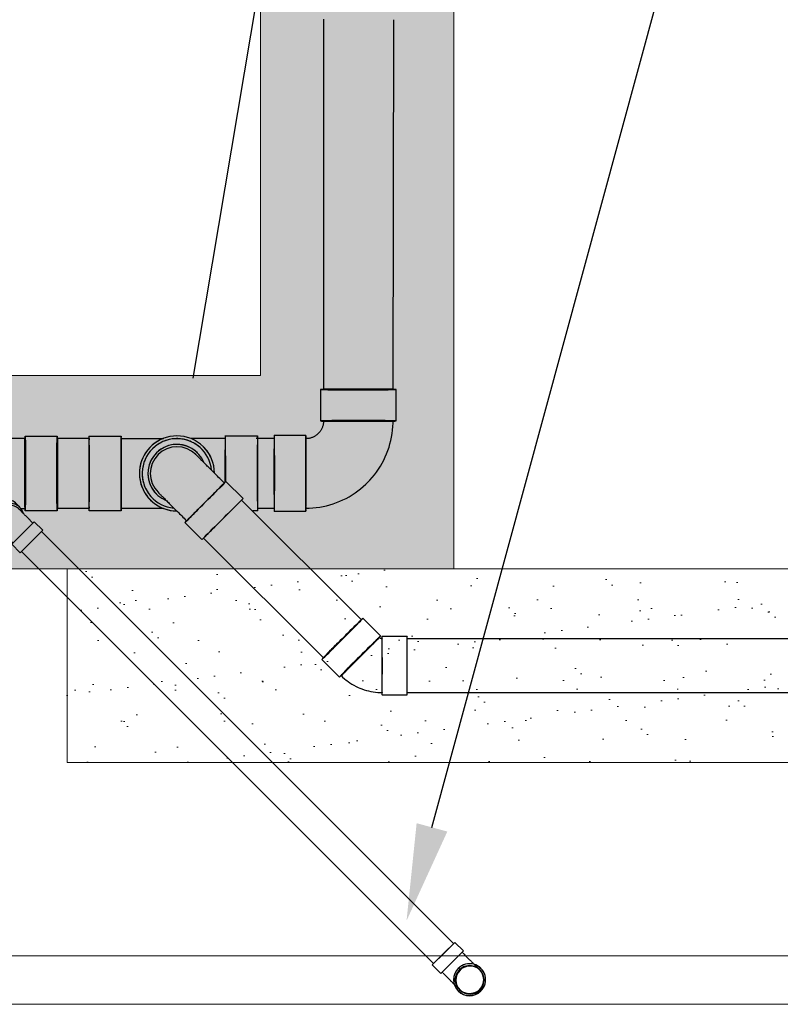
# Model space of a CAD drawing. Header units: inches. Extents: x -20472 to 23246, y -642 to 972.
# Tile 100 of 105: x 894 to 988, y 132 to 254. Entities that reach past the tile are written whole.
import ezdxf
from ezdxf import colors
from ezdxf.entities.mleader import LeaderData, LeaderLine
from ezdxf.math import Vec2, Vec3

# ---------------------------------------------------------------- set-up
doc = ezdxf.new("R2010")
doc.units = ezdxf.units.IN
doc.header["$MEASUREMENT"] = 0
doc.linetypes.add('Dash 1_16_', pattern=[0.125, 0.0625, -0.0625])
for name, color, linetype in [('P-PIPE', 3, 'Continuous'), ('S-ANNO-DIMS', 1, 'Continuous'), ('S-ANNO-TEXT', 2, 'Continuous')]:
    doc.layers.add(name, color=color, linetype=linetype)
for name, color, linetype, lineweight in [('S-FDTN_DRN', 3, 'Continuous', 50), ('S-TRCH-PATT', 8, 'Continuous', 18), ('S-WALL-PATT', 8, 'Continuous', 18)]:
    doc.layers.add(name, color=color, linetype=linetype, lineweight=lineweight)
doc.styles.add('Annotative', font='romans.shx', dxfattribs={"width": 0.8, "height": 0.125})
doc.dimstyles.new('Annotative', dxfattribs={"dimscale": 0, "dimtxt": 0.125, "dimasz": 0.125, "dimexe": 0.179688, "dimexo": 0.0625, "dimgap": 0.09, "dimtad": 1, "dimdec": 3, "dimzin": 3, "dimdsep": 46, "dimlunit": 4, "dimtxsty": 'Annotative', "dimcen": 0.09, "dimclrt": 2, "dimazin": 2, "dimtfac": 1, "dimtdec": 3, "dimtmove": 1, "dimatfit": 3, "dimfxl": 1, "dimtfill": 1, "dimfrac": 2, "dimtolj": 1, "dimtzin": 0, "dimarcsym": 0})

# ---------------------------------------------------------------- blocks, each defined once
blk = doc.blocks.new('*D55')
at = {"layer": 'Defpoints', "color": 0, "transparency": 16777216}
for p in [(950, 132), (758, 115.85), (950, 74.21)]:
    blk.add_point(p, dxfattribs=at)
at = {"layer": 'S-ANNO-DIMS', "color": 0, "lineweight": -2, "transparency": 16777216}
for p, q in [((950, 126), (950, 56.96)), ((758, 109.85), (758, 56.96)), ((770, 74.21), (938, 74.21))]:
    blk.add_line(p, q, dxfattribs=at)
at = {"layer": 'S-ANNO-DIMS', "color": 0, "transparency": 16777216}
for points in [[(770, 76.21), (770, 72.21), (758, 74.21)], [(938, 76.21), (938, 72.21), (950, 74.21)]]:
    blk.add_solid(points, dxfattribs=at)
at = {"layer": 'S-ANNO-DIMS', "color": 2, "lineweight": -3, "transparency": 16777216, "insert": (854, 89.99), "char_height": 12, "attachment_point": 5, "style": 'Annotative', "bg_fill": 3, "box_fill_scale": 1.25, "bg_fill_color": 256, "bg_fill_true_color": 13158600, "bg_fill_transparency": 0}
blk.add_mtext('\\A1;16\'-0"', dxfattribs=at)
blk = doc.blocks.new('Bend - PVC - Sch 40 - DWV_USACE - Standard-V11-00_SP_Foundation Drainage Plan-TO FDN_DOC-flat-3')
at = {"layer": 'P-PIPE'}
for p, q in [((999.17, -259.43), (999.17, -260.93)), ((1001.15, -259.43), (999.17, -259.43)), ((999.17, -259.43), (1001.15, -259.43)), ((1001.15, -259.43), (1003.13, -259.43)), ((1003.13, -259.43), (1001.15, -259.43)), ((1003.13, -260.93), (1003.13, -259.43)), ((1001.15, -260.93), (999.17, -260.93)), ((999.17, -260.93), (1001.15, -260.93)), ((1001.15, -260.93), (1003.13, -260.93)), ((1003.13, -260.93), (1001.15, -260.93)), ((1001.15, -260.93), (1001.15, -260.93)), ((1001.15, -260.93), (1001.15, -260.93)), ((1002.9, -260.93), (1002.9, -261.06)), ((1001.16, -262.02), (1001.15, -262.02)), ((1001.15, -265.98), (1001.16, -265.98))]:
    blk.add_line(p, q, dxfattribs=at)
at = {"layer": 'P-PIPE', "flags": 128}
for points in [[(999.4, -261.08), (999.4, -260.97), (999.4, -260.93)], [(999.4, -264), (999.4, -263.99), (999.4, -263.99), (999.4, -263.98), (999.4, -263.96), (999.4, -263.94), (999.4, -263.91), (999.4, -263.88), (999.4, -263.84), (999.4, -263.8), (999.4, -263.76), (999.4, -263.71), (999.4, -263.65), (999.4, -263.59), (999.4, -263.53), (999.4, -263.46), (999.4, -263.39), (999.4, -263.32), (999.4, -263.24), (999.4, -263.15), (999.4, -263.07), (999.4, -262.98), (999.4, -262.89), (999.4, -262.79), (999.4, -262.69), (999.4, -262.59), (999.4, -262.48), (999.4, -262.38), (999.4, -262.27), (999.4, -262.16), (999.4, -262.04), (999.4, -261.93), (999.4, -261.81), (999.4, -261.69), (999.4, -261.58), (999.4, -261.45), (999.4, -261.33), (999.4, -261.21), (999.4, -261.09)], [(1002.9, -261.08), (1002.9, -261.18), (1002.9, -261.3), (1002.9, -261.42), (1002.9, -261.54), (1002.9, -261.66), (1002.9, -261.78), (1002.9, -261.9), (1002.9, -262.01), (1002.9, -262.13), (1002.9, -262.24), (1002.9, -262.35), (1002.9, -262.46), (1002.9, -262.56), (1002.9, -262.66), (1002.9, -262.76), (1002.9, -262.86), (1002.9, -262.95), (1002.9, -263.04), (1002.9, -263.13), (1002.9, -263.22), (1002.9, -263.3), (1002.9, -263.37), (1002.9, -263.44), (1002.9, -263.51), (1002.9, -263.58), (1002.9, -263.64), (1002.9, -263.69), (1002.9, -263.74), (1002.9, -263.79), (1002.9, -263.83), (1002.9, -263.87), (1002.9, -263.9), (1002.9, -263.93), (1002.9, -263.95), (1002.9, -263.97), (1002.9, -263.98), (1002.9, -263.99), (1002.9, -264), (1002.9, -264)], [(999.4, -264), (999.4, -263.93), (999.41, -263.86), (999.42, -263.79), (999.43, -263.72), (999.44, -263.65), (999.45, -263.58), (999.47, -263.51), (999.49, -263.45), (999.52, -263.38), (999.54, -263.32), (999.57, -263.25), (999.6, -263.19), (999.63, -263.13), (999.67, -263.07), (999.71, -263.01), (999.75, -262.95), (999.79, -262.9), (999.84, -262.84), (999.88, -262.79), (999.93, -262.74), (999.99, -262.69), (1000.04, -262.65), (1000.09, -262.61), (1000.15, -262.56), (1000.21, -262.52), (1000.27, -262.49), (1000.33, -262.45), (1000.39, -262.42), (1000.45, -262.39), (1000.52, -262.37), (1000.58, -262.34), (1000.65, -262.32), (1000.72, -262.3), (1000.79, -262.29), (1000.86, -262.27), (1000.92, -262.26), (1000.99, -262.25), (1001.06, -262.25), (1001.13, -262.25), (1001.15, -262.25)], [(1001.15, -262.25), (1001.22, -262.25), (1001.29, -262.25), (1001.36, -262.26), (1001.43, -262.27), (1001.5, -262.28), (1001.57, -262.3), (1001.64, -262.32), (1001.7, -262.34), (1001.77, -262.36), (1001.83, -262.39), (1001.9, -262.41), (1001.96, -262.45), (1002.02, -262.48), (1002.08, -262.51), (1002.14, -262.55), (1002.2, -262.59), (1002.25, -262.64), (1002.31, -262.68), (1002.36, -262.73), (1002.41, -262.78), (1002.46, -262.83), (1002.5, -262.88), (1002.55, -262.94), (1002.59, -262.99), (1002.63, -263.05), (1002.66, -263.11), (1002.7, -263.17), (1002.73, -263.23), (1002.76, -263.3), (1002.78, -263.36), (1002.81, -263.43), (1002.83, -263.5), (1002.85, -263.56), (1002.86, -263.63), (1002.88, -263.7), (1002.89, -263.77), (1002.9, -263.84), (1002.9, -263.91), (1002.9, -263.98), (1002.9, -264)], [(1001.15, -265.75), (1001.08, -265.75), (1001.01, -265.74), (1000.94, -265.73), (1000.87, -265.72), (1000.81, -265.71), (1000.74, -265.7), (1000.67, -265.68), (1000.6, -265.66), (1000.54, -265.64), (1000.47, -265.61), (1000.41, -265.58), (1000.34, -265.55), (1000.28, -265.52), (1000.22, -265.48), (1000.16, -265.44), (1000.11, -265.4), (1000.05, -265.36), (1000, -265.31), (999.95, -265.27), (999.9, -265.22), (999.85, -265.17), (999.8, -265.11), (999.76, -265.06), (999.72, -265), (999.68, -264.94), (999.64, -264.88), (999.61, -264.82), (999.58, -264.76), (999.55, -264.7), (999.52, -264.63), (999.5, -264.57), (999.48, -264.5), (999.46, -264.43), (999.44, -264.36), (999.43, -264.29), (999.42, -264.23), (999.41, -264.16), (999.41, -264.09), (999.4, -264.02), (999.4, -264)], [(1002.9, -264), (1002.9, -264.07), (1002.9, -264.14), (1002.89, -264.21), (1002.88, -264.28), (1002.87, -264.35), (1002.85, -264.41), (1002.83, -264.48), (1002.81, -264.55), (1002.79, -264.61), (1002.76, -264.68), (1002.74, -264.74), (1002.71, -264.81), (1002.67, -264.87), (1002.64, -264.93), (1002.6, -264.99), (1002.56, -265.04), (1002.51, -265.1), (1002.47, -265.15), (1002.42, -265.2), (1002.37, -265.25), (1002.32, -265.3), (1002.27, -265.35), (1002.21, -265.39), (1002.16, -265.43), (1002.1, -265.47), (1002.04, -265.51), (1001.98, -265.54), (1001.92, -265.57), (1001.85, -265.6), (1001.79, -265.63), (1001.72, -265.65), (1001.65, -265.67), (1001.59, -265.69), (1001.52, -265.71), (1001.45, -265.72), (1001.38, -265.73), (1001.31, -265.74), (1001.24, -265.75), (1001.17, -265.75), (1001.15, -265.75)]]:
    blk.add_lwpolyline(points, dxfattribs=at)
at = {"layer": 'P-PIPE'}
for centre, major_axis, start_param, end_param in [((1001.15, -264), (0, -1.98), 3.141593, 6.283185), ((1001.16, -264), (0, -1.98), 3.141593, 6.283185), ((1001.15, -264), (0, -1.75), 3.141593, 6.283185), ((1001.15, -264), (0, -1.98), 0, 3.141593), ((1001.15, -264), (0, -1.75), 0, 3.141593), ((1001.16, -264), (0, -1.98), 0, 3.141593)]:
    blk.add_ellipse(centre, major_axis=major_axis, ratio=0.999999, start_param=start_param, end_param=end_param, dxfattribs=at)
blk = doc.blocks.new('Bend - PVC - Sch 40 - DWV_USACE - Standard-1153782-00_SP_Foundation Drainage Plan-TO FDN_DOC-flat-1')
at = {"layer": 'P-PIPE'}
for p, q in [((940.288, -2241.469), (940.288, -2244.469)), ((947.497, -2244.469), (947.497, -2241.469)), ((938.893, -2245.864), (935.893, -2245.864)), ((935.893, -2253.073), (938.893, -2253.073))]:
    blk.add_line(p, q, dxfattribs=at)
at = {"layer": 'P-PIPE', "flags": 128}
for points in [[(940.58, -2244.469), (940.579, -2244.537), (940.575, -2244.604), (940.568, -2244.671), (940.559, -2244.738), (940.547, -2244.804), (940.532, -2244.87), (940.515, -2244.936), (940.495, -2245), (940.472, -2245.064), (940.447, -2245.126), (940.42, -2245.188), (940.39, -2245.248), (940.357, -2245.308), (940.323, -2245.366), (940.286, -2245.422), (940.246, -2245.477), (940.205, -2245.53), (940.161, -2245.582), (940.116, -2245.632), (940.086, -2245.662)], [(944.771, -2250.347), (945.001, -2250.107), (945.222, -2249.858), (945.432, -2249.601), (945.632, -2249.335), (945.821, -2249.062), (945.999, -2248.781), (946.166, -2248.493), (946.321, -2248.199), (946.465, -2247.899), (946.596, -2247.594), (946.714, -2247.283), (946.821, -2246.968), (946.914, -2246.649), (946.995, -2246.327), (947.063, -2246.001), (947.118, -2245.673), (947.159, -2245.343), (947.188, -2245.012), (947.203, -2244.68), (947.205, -2244.469)], [(940.086, -2245.662), (940.037, -2245.709), (939.987, -2245.754), (939.935, -2245.796), (939.881, -2245.837), (939.825, -2245.875), (939.768, -2245.912), (939.71, -2245.945), (939.65, -2245.977), (939.589, -2246.006), (939.527, -2246.033), (939.464, -2246.057), (939.4, -2246.078), (939.336, -2246.097), (939.27, -2246.114), (939.204, -2246.127), (939.137, -2246.139), (939.07, -2246.147), (939.003, -2246.153), (938.936, -2246.156), (938.893, -2246.156)], [(938.893, -2252.781), (939.225, -2252.775), (939.557, -2252.755), (939.888, -2252.722), (940.217, -2252.675), (940.545, -2252.616), (940.869, -2252.543), (941.19, -2252.458), (941.508, -2252.359), (941.821, -2252.248), (942.13, -2252.125), (942.434, -2251.99), (942.732, -2251.842), (943.023, -2251.683), (943.309, -2251.512), (943.587, -2251.329), (943.857, -2251.136), (944.12, -2250.932), (944.374, -2250.718), (944.62, -2250.494), (944.771, -2250.347)]]:
    blk.add_lwpolyline(points, dxfattribs=at)
at = {"layer": 'P-PIPE'}
for centre, major_axis, start_param, end_param in [((943.893, -2241.469), (3.605, 0), 3.131177, 6.27277), ((943.893, -2241.469), (3.605, 0), 6.27277, 9.414362), ((943.893, -2244.469), (3.605, 0), 3.131177, 6.27277), ((943.893, -2244.469), (3.605, 0), 6.27277, 9.414362), ((943.893, -2244.469), (3.313, 0), 3.131177, 6.27277), ((943.893, -2244.469), (3.313, 0), 6.27277, 9.414362), ((935.893, -2249.469), (0, -3.605), 3.152008, 6.293601), ((935.893, -2249.469), (0, -3.604), 0.010416, 3.152008), ((938.893, -2249.469), (0, -3.605), 3.152008, 6.293601), ((938.893, -2249.469), (0, -3.313), 3.152008, 6.293601), ((938.893, -2249.469), (0, -3.604), 0.010416, 3.152008), ((938.893, -2249.469), (0, -3.312), 0.010416, 3.152008)]:
    blk.add_ellipse(centre, major_axis=major_axis, ratio=0.010416, start_param=start_param, end_param=end_param, dxfattribs=at)
blk = doc.blocks.new('Bend - PVC - Sch 40 - DWV_USACE - Standard-1110594-00_SP_Foundation Drainage Plan-TO FDN_DOC-flat-1')
at = {"layer": 'P-PIPE'}
for p, q in [((1383.06, -205.92), (1383.06, -206.67)), ((1387.02, -206.67), (1387.02, -205.92)), ((1383.06, -209.21), (1383.06, -210.71)), ((1383.06, -209.21), (1387.02, -209.21)), ((1385.04, -209.21), (1385.04, -209.21)), ((1385.04, -209.21), (1385.04, -209.21)), ((1385.04, -209.21), (1385.04, -209.21)), ((1385.04, -209.21), (1385.04, -209.21)), ((1387.02, -210.71), (1387.02, -209.21)), ((1383.06, -210.71), (1387.02, -210.71)), ((1385.04, -210.71), (1385.04, -210.71)), ((1385.04, -210.71), (1385.04, -210.71))]:
    blk.add_line(p, q, dxfattribs=at)
at = {"layer": 'P-PIPE', "flags": 128}
for points in [[(1383.29, -206.67), (1383.29, -206.73), (1383.29, -206.8), (1383.29, -206.87), (1383.29, -206.94), (1383.29, -207.02), (1383.29, -207.09), (1383.29, -207.18), (1383.29, -207.26), (1383.29, -207.35), (1383.29, -207.44), (1383.29, -207.54), (1383.29, -207.64), (1383.29, -207.74), (1383.29, -207.84), (1383.29, -207.94), (1383.29, -208.05), (1383.29, -208.16), (1383.29, -208.27), (1383.29, -208.38), (1383.29, -208.49), (1383.29, -208.6), (1383.29, -208.72), (1383.29, -208.84), (1383.29, -208.95), (1383.29, -209.07), (1383.29, -209.19), (1383.29, -209.21)], [(1386.79, -209.21), (1386.79, -209.09), (1386.79, -208.97), (1386.79, -208.86), (1386.79, -208.74), (1386.79, -208.63), (1386.79, -208.51), (1386.79, -208.4), (1386.79, -208.29), (1386.79, -208.18), (1386.79, -208.07), (1386.79, -207.96), (1386.79, -207.86), (1386.79, -207.75), (1386.79, -207.65), (1386.79, -207.56), (1386.79, -207.46), (1386.79, -207.37), (1386.79, -207.28), (1386.79, -207.19), (1386.79, -207.11), (1386.79, -207.03), (1386.79, -206.95), (1386.79, -206.88), (1386.79, -206.81), (1386.79, -206.75), (1386.79, -206.68), (1386.79, -206.67)]]:
    blk.add_lwpolyline(points, dxfattribs=at)
at = {"layer": 'P-PIPE'}
for centre, major_axis, start_param, end_param in [((1385.04, -206.67), (1.98, 0), 1.570796, 3.627428), ((1385.04, -205.92), (1.98, 0), 1.570796, 3.141593), ((1385.04, -205.92), (1.98, 0), 6.062597, 7.853982), ((1385.04, -206.67), (1.98, 0), 5.813092, 7.853982), ((1385.04, -206.67), (1.75, 0), 1.570796, 3.141593), ((1385.04, -206.67), (1.75, 0), 6.283185, 7.853982)]:
    blk.add_ellipse(centre, major_axis=major_axis, ratio=0.866025, start_param=start_param, end_param=end_param, dxfattribs=at)
blk = doc.blocks.new('Bend - PVC - Sch 40 - DWV_USACE - Standard-1105255-00_SP_Foundation Drainage Plan-TO FDN_DOC-flat-1')
at = {"layer": 'P-PIPE'}
for p, q in [((1240.92, 941.2), (1236.92, 941.2)), ((1250.57, 935.54), (1247.74, 938.37)), ((1236.92, 931.88), (1240.92, 931.88)), ((1241.15, 931.79), (1243.98, 928.96))]:
    blk.add_line(p, q, dxfattribs=at)
at = {"layer": 'P-PIPE', "flags": 128}
for points in [[(1244.48, 940.15), (1244.13, 940.28), (1243.78, 940.4), (1243.43, 940.51), (1243.07, 940.6), (1242.7, 940.68), (1242.34, 940.74), (1241.97, 940.79), (1241.6, 940.83), (1241.23, 940.85), (1240.92, 940.85)], [(1247.49, 938.13), (1247.23, 938.39), (1246.95, 938.63), (1246.66, 938.87), (1246.36, 939.09), (1246.06, 939.31), (1245.74, 939.5), (1245.42, 939.69), (1245.09, 939.86), (1244.76, 940.02), (1244.48, 940.15)], [(1240.92, 932.23), (1240.95, 932.23), (1240.98, 932.23), (1241, 932.22), (1241.03, 932.22), (1241.06, 932.21), (1241.08, 932.21), (1241.11, 932.2), (1241.13, 932.19), (1241.16, 932.18), (1241.18, 932.18)], [(1241.18, 932.18), (1241.2, 932.17), (1241.23, 932.15), (1241.25, 932.14), (1241.27, 932.13), (1241.3, 932.11), (1241.32, 932.1), (1241.34, 932.08), (1241.36, 932.06), (1241.38, 932.05), (1241.4, 932.03)]]:
    blk.add_lwpolyline(points, dxfattribs=at)
at = {"layer": 'P-PIPE'}
for centre, major_axis, start_param, end_param in [((1236.92, 936.54), (0, 4.66), 6.278871, 9.420463), ((1236.92, 936.54), (0, 4.66), 3.137278, 6.278871), ((1240.92, 936.54), (0, 4.66), 6.278871, 9.420463), ((1240.92, 936.54), (0, 4.31), 6.278871, 9.420463), ((1240.92, 936.54), (0, 4.66), 3.137278, 6.278871), ((1240.92, 936.54), (0, 4.31), 3.137278, 6.278871), ((1244.44, 935.08), (3.29, 3.29), 0.004314, 3.145907), ((1244.44, 935.08), (3.29, 3.29), 3.145907, 6.2875), ((1244.44, 935.08), (3.05, 3.05), 0.004314, 3.145907), ((1244.44, 935.08), (3.05, 3.05), 3.145907, 6.2875), ((1247.27, 932.25), (3.29, 3.29), 0.004314, 3.145907), ((1247.27, 932.25), (3.29, 3.29), 3.145907, 6.2875)]:
    blk.add_ellipse(centre, major_axis=major_axis, ratio=0.010416, start_param=start_param, end_param=end_param, dxfattribs=at)
blk = doc.blocks.new('Bend - PVC - Sch 40 - DWV_USACE - Standard-1148485-00_SP_Foundation Drainage Plan-TO FDN_DOC-flat-1')
at = {"layer": 'P-PIPE'}
for p, q in [((1134.17, -206.08), (1134.17, -209.08)), ((1141.38, -209.08), (1141.38, -206.08))]:
    blk.add_line(p, q, dxfattribs=at)
at = {"layer": 'P-PIPE', "flags": 128}
for points in [[(1134.47, -201.08), (1134.47, -201.08), (1134.47, -201.09), (1134.47, -201.11), (1134.47, -201.14), (1134.47, -201.18), (1134.47, -201.22), (1134.47, -201.27), (1134.47, -201.33), (1134.47, -201.4), (1134.47, -201.47), (1134.47, -201.55), (1134.47, -201.64), (1134.47, -201.74), (1134.47, -201.84), (1134.47, -201.95), (1134.47, -202.07), (1134.47, -202.19), (1134.47, -202.32), (1134.47, -202.45), (1134.47, -202.6), (1134.47, -202.74), (1134.47, -202.89), (1134.47, -203.05), (1134.47, -203.21), (1134.47, -203.38), (1134.47, -203.55), (1134.47, -203.72), (1134.47, -203.9), (1134.47, -204.08), (1134.47, -204.27), (1134.47, -204.46), (1134.47, -204.65), (1134.47, -204.84), (1134.47, -205.04), (1134.47, -205.23), (1134.47, -205.43), (1134.47, -205.63), (1134.47, -205.83), (1134.47, -206.03), (1134.47, -206.08)], [(1141.09, -206.08), (1141.09, -205.88), (1141.09, -205.68), (1141.09, -205.48), (1141.09, -205.28), (1141.09, -205.08), (1141.09, -204.89), (1141.09, -204.69), (1141.09, -204.5), (1141.09, -204.31), (1141.09, -204.13), (1141.09, -203.95), (1141.09, -203.77), (1141.09, -203.59), (1141.09, -203.42), (1141.09, -203.25), (1141.09, -203.09), (1141.09, -202.93), (1141.09, -202.78), (1141.09, -202.63), (1141.09, -202.49), (1141.09, -202.35), (1141.09, -202.22), (1141.09, -202.1), (1141.09, -201.98), (1141.09, -201.87), (1141.09, -201.76), (1141.09, -201.67), (1141.09, -201.58), (1141.09, -201.49), (1141.09, -201.42), (1141.09, -201.35), (1141.09, -201.29), (1141.09, -201.23), (1141.09, -201.19), (1141.09, -201.15), (1141.09, -201.12), (1141.09, -201.1), (1141.09, -201.08), (1141.09, -201.08), (1141.09, -201.08)]]:
    blk.add_lwpolyline(points, dxfattribs=at)
at = {"layer": 'P-PIPE'}
for radius, start, end in [(3.6, 0, 180), (3.6, 336.7789, 203.2211), (3.31, 0, 180)]:
    blk.add_arc((1137.78, -201.08), radius, start, end, dxfattribs=at)
for centre, major_axis, start_param, end_param in [((1137.78, -206.08), (3.6, 0), 1.570796, 4.712389), ((1137.78, -206.08), (3.31, 0), 1.570796, 4.712389), ((1137.78, -206.08), (3.6, 0), 4.712389, 7.853982), ((1137.78, -206.08), (3.31, 0), 4.712389, 7.853982), ((1137.78, -209.08), (3.6, 0), 1.570796, 4.712389), ((1137.78, -209.08), (3.6, 0), 4.712389, 7.853982)]:
    blk.add_ellipse(centre, major_axis=major_axis, ratio=0.001061, start_param=start_param, end_param=end_param, dxfattribs=at)

msp = doc.modelspace()

# ---------------------------------------------------------------- hatches: boundary and pattern name
at = {"layer": 'S-WALL-PATT', "linetype": 'Dash 1_16_'}
h = msp.add_hatch(dxfattribs=at)
h.set_pattern_fill('AR-SAND', color=256, scale=4)
h.paths.add_polyline_path([(361.0357, -186), (948, -186), (948, -264), (1182, -264), (1182, 264), (948, 264), (948, 186), (364.9656, 186), (364.9656, 162), (257.675, 162), (257.675, 198), (312, 198), (312, 387.6879), (66, 387.6879), (66, 654), (90, 654), (90, 412), (338.1821, 412), (333.8179, 210), (924, 210), (924, 288), (1206, 288), (1206, -288), (924, -288), (924, -210), (337.0357, -210), (337.0357, -186), (114, -186), (114, -217.5249), (90, -217.5249), (90, -642), (66, -642), (66, -192), (90, -192), (90, -162), (361.0357, -162)])

# ---------------------------------------------------------------- linework, layer by layer
at = {"layer": 'P-PIPE'}
for p, q in [((931.8479, 208.2577), (931.8494, 254.1777)), ((940.4839, 254.1056), (940.4013, 208.2595)), ((894.7984, 202.1781), (889, 202.1781)), ((894.7984, 202.1781), (889, 202.1781)), ((894.8153, 202.4728), (898.7935, 202.4728)), ((894.8153, 202.4728), (898.7935, 202.4728)), ((902.7271, 202.1509), (898.8112, 202.1509)), ((902.7447, 202.4728), (906.7229, 202.4728)), ((919.6423, 202.496), (923.6421, 202.4974)), ((925.721, 202.1509), (923.4595, 202.1509)), ((925.721, 202.1509), (923.7251, 202.1509)), ((936.5246, 179.6803), (921.6633, 194.5416)), ((894.2829, 193.4987), (894.8153, 193.4987)), ((894.2829, 193.4987), (894.8153, 193.4987)), ((898.7935, 193.2039), (894.8153, 193.2039)), ((898.7935, 193.2039), (894.8153, 193.2039)), ((898.7758, 193.5259), (902.7271, 193.5259)), ((906.7229, 193.2039), (902.7447, 193.2039)), ((923.6454, 193.1864), (923.0751, 193.1862)), ((923.7018, 193.5259), (925.721, 193.5259)), ((924.8612, 193.5259), (925.721, 193.5259)), ((947.9543, 139.5206), (896.8469, 190.628)), ((947.9543, 139.5206), (897.007, 190.4679)), ((916.9413, 189.8196), (931.8026, 174.9583)), ((894.372, 188.1531), (945.4794, 137.0457)), ((894.5386, 187.9866), (945.4794, 137.0457)), ((1075.2317, 177.3391), (942.1781, 177.3391)), ((942.1842, 170.6612), (1075.2317, 170.6612)), ((946.7126, 138.2789), (947.9501, 139.5163)), ((947.9501, 139.5163), (946.7126, 138.2789)), ((946.7126, 138.2789), (947.9501, 139.5163)), ((947.9501, 139.5163), (946.7126, 138.2789)), ((945.4752, 137.0414), (946.7126, 138.2789)), ((946.7126, 138.2789), (945.4752, 137.0414)), ((945.4752, 137.0414), (946.7126, 138.2789)), ((946.7126, 138.2789), (945.4752, 137.0414))]:
    msp.add_line(p, q, dxfattribs=at)
at = {"layer": 'P-PIPE', "flags": 128}
for points in [[(906.7229, 202.1781), (907.0026, 202.1781), (907.2816, 202.1781), (907.5597, 202.1781), (907.8362, 202.1781), (908.1109, 202.1781), (908.3833, 202.1781), (908.6529, 202.1781), (908.9192, 202.1781), (909.182, 202.1781), (909.4407, 202.1781), (909.6949, 202.1781), (909.9443, 202.1781), (910.1884, 202.1781), (910.4268, 202.1781), (910.6592, 202.1781), (910.8852, 202.1781), (911.1044, 202.1781), (911.3164, 202.1781), (911.521, 202.1781), (911.9588, 202.1781)], [(916.6926, 200.8888), (916.5682, 201.0083), (916.4391, 201.1227), (916.3055, 201.2318), (916.1677, 201.3355), (916.0258, 201.4336), (915.8801, 201.526), (915.7309, 201.6125), (915.5783, 201.6929), (915.4226, 201.7671), (915.2641, 201.8351), (915.103, 201.8967), (914.9395, 201.9518), (914.774, 202.0003), (914.6066, 202.0421), (914.4378, 202.0773), (914.2676, 202.1056), (914.0965, 202.1271), (913.9246, 202.1418), (913.7523, 202.1495), (913.5798, 202.1504), (913.4074, 202.1444), (913.2354, 202.1315), (913.0641, 202.1117), (912.8937, 202.085), (912.7244, 202.0516), (912.5567, 202.0115), (912.3907, 201.9646), (912.2267, 201.9112), (912.0649, 201.8513), (911.9057, 201.7849), (911.7493, 201.7122), (911.5959, 201.6333), (911.4458, 201.5484), (911.2992, 201.4575), (911.1563, 201.3608), (911.0175, 201.2585), (910.8828, 201.1507), (910.7525, 201.0377), (910.6269, 200.9195), (910.5938, 200.8867)], [(919.6425, 202.153), (919.4001, 202.1529), (919.1583, 202.1528), (918.9173, 202.1527), (918.6775, 202.1526), (918.4394, 202.1526), (918.2034, 202.1525), (917.9697, 202.1524), (917.7388, 202.1523), (917.5111, 202.1522), (917.2869, 202.1522), (917.0665, 202.1521), (916.8504, 202.152), (916.6388, 202.1519), (916.4321, 202.1519), (916.2307, 202.1518), (916.0348, 202.1517), (915.8448, 202.1516), (915.661, 202.1516), (915.3966, 202.1515)], [(910.5938, 200.8867), (910.4744, 200.7623), (910.36, 200.6332), (910.2508, 200.4996), (910.1471, 200.3618), (910.049, 200.2199), (909.9567, 200.0742), (909.8702, 199.925), (909.7898, 199.7724), (909.7155, 199.6167), (909.6476, 199.4582), (909.586, 199.297), (909.5309, 199.1336), (909.4824, 198.9681), (909.4405, 198.8007), (909.4054, 198.6319), (909.3771, 198.4617), (909.3556, 198.2906), (909.3409, 198.1187), (909.3331, 197.9464), (909.3323, 197.7739), (909.3383, 197.6015), (909.3512, 197.4295), (909.371, 197.2582), (909.3976, 197.0877), (909.431, 196.9185), (909.4712, 196.7508), (909.518, 196.5848), (909.5715, 196.4208), (909.6314, 196.259), (909.6978, 196.0998), (909.7705, 195.9434), (909.8493, 195.79), (909.9343, 195.6399), (910.0252, 195.4933), (910.1218, 195.3504), (910.2241, 195.2115), (910.3319, 195.0769), (910.445, 194.9466), (910.5632, 194.821), (910.596, 194.7879)], [(911.9588, 193.4987), (909.9467, 193.4987), (909.6974, 193.4987), (909.4432, 193.4987), (909.1846, 193.4987), (908.9219, 193.4987), (908.6555, 193.4987), (908.386, 193.4987), (908.1136, 193.4987), (907.839, 193.4987), (907.5624, 193.4987), (907.2844, 193.4987), (907.0053, 193.4987), (906.7257, 193.4987), (906.7229, 193.4987)]]:
    msp.add_lwpolyline(points, dxfattribs=at)
at = {"layer": 'P-PIPE'}
for centre, radius, start, end in [((913.6443, 197.8384), 4.6555, 45.020041, 225.020041), ((913.6443, 197.8384), 4.6555, 45.020041, 225.020041), ((913.6443, 197.8384), 4.6555, 111.225373, 269.640952), ((913.6443, 197.8384), 4.3125, 5.185002, 264.814998), ((913.6443, 197.8384), 3.6045, 45, 225), ((913.6443, 197.8384), 3.6045, 45, 225), ((913.6443, 197.8384), 4.6555, 22.868804, 45.020041), ((913.6443, 197.8384), 4.6555, 0.359048, 45.020041), ((913.6443, 197.8384), 4.6555, 225.020041, 269.640952), ((950, 135), 1.75, 135, 315), ((950, 135), 1.75, 135, 315), ((950, 135), 1.75, 315, 135), ((950, 135), 1.75, 315, 135)]:
    msp.add_arc(centre, radius, start, end, dxfattribs=at)
for centre, major_axis, ratio, start_param, end_param in [((936.1356, 208.2529), (4.3125, 0), 0.0104161, 1.57079633, 3.14159265), ((936.1356, 208.2529), (4.3125, 0), 0.0104161, 1.57079633, 3.14159265), ((936.1356, 208.2529), (4.3125, 0), 0.0104161, 3.14159265, 4.71238898), ((936.1356, 208.2529), (4.3125, 0), 0.0104161, 3.14159265, 4.71238898), ((936.1356, 208.2529), (4.3125, 0), 0.0104161, 0, 1.57079633), ((936.1356, 208.2529), (4.3125, 0), 0.0104161, 0, 1.57079633), ((936.1356, 208.2529), (4.3125, 0), 0.0104161, 4.71238898, 6.28318531), ((936.1356, 208.2529), (4.3125, 0), 0.0104161, 4.71238898, 6.28318531), ((902.7447, 197.8384), (0, 4.6345), 0.0103989, -3.14159265, 1.57079633), ((902.7447, 197.8384), (0, -4.3125), 0.0103989, 3.14159265, 4.71238898), ((902.7447, 197.8384), (0, 4.3125), 0.0103989, -1.57079633, 1.57079633), ((906.7229, 197.8384), (0, -4.6345), 0.0103989, 1.57079633, 4.71238898), ((906.7229, 197.8384), (0, 4.3397), 0.0103989, -1.57079633, 1.57079633), ((919.644, 197.8405), (0.0016, -4.6555), 0.01027124, 1.57079633, 4.71238898), ((919.644, 197.8405), (0.0015, -4.3125), 0.01027124, 1.57079633, 4.71238898), ((923.6438, 197.8419), (0.0016, -4.6555), 0.01027124, 1.57079633, 4.71238898), ((925.721, 197.8384), (0, -4.3125), 0.0104161, 3.14159265, 4.71238898), ((925.721, 197.8384), (0, -4.3125), 0.0104161, 3.14159265, 4.71238898), ((925.721, 197.8384), (0, -4.3125), 0.0104161, 1.57079633, 3.14159265), ((925.721, 197.8384), (0, -4.3125), 0.0104161, 1.57079633, 3.14159265), ((902.7447, 197.8384), (0, -4.6345), 0.0103989, -1.57079633, 1.57079633), ((902.7447, 197.8384), (0, -4.3125), 0.0103989, -1.57079633, 0), ((902.7447, 197.8384), (0, 4.3125), 0.0103989, 1.57079633, 4.71238898), ((906.7229, 197.8384), (0, 4.6345), 0.0103989, 1.57079633, 4.71238898), ((906.7229, 197.8384), (0, 4.3397), 0.0103989, 1.57079633, 4.71238898), ((919.644, 197.8405), (0.0016, -4.6555), 0.01027124, -1.57079633, -1.33503933), ((919.644, 197.8405), (0.0015, -4.3125), 0.01027124, -1.57079633, -1.3195239), ((919.644, 197.8405), (0.0015, -4.3125), 0.01027124, 1.34620264, 1.57079633), ((919.644, 197.8405), (0.0016, -4.6555), 0.01027124, 1.3599115, 1.57079633), ((923.6438, 197.8419), (0.0016, -4.6555), 0.01027124, -1.57079633, 1.57079633), ((925.721, 197.8384), (0, -4.3125), 0.0104161, 4.71238898, 6.28318531), ((925.721, 197.8384), (0, -4.3125), 0.0104161, 4.71238898, 6.28318531), ((925.721, 197.8384), (0, -4.3125), 0.0104161, 0, 1.57079633), ((925.721, 197.8384), (0, -4.3125), 0.0104161, 0, 1.57079633), ((934.1636, 177.3193), (-2.361, -2.361), 0.0104161, 3.14159265, 4.71238898), ((934.1636, 177.3193), (-2.361, -2.361), 0.0104161, 1.57079633, 3.14159265), ((934.1636, 177.3193), (-2.361, -2.361), 0.0104161, 4.71238898, 6.28318531), ((934.1636, 177.3193), (-2.361, -2.361), 0.0104161, 0, 1.57079633), ((942.1768, 174.0002), (0, 3.3389), 0.0104161, 0, 0.28870366), ((942.1768, 174.0002), (0, 3.3389), 0.0104161, 4.71238898, 6.28318531), ((942.1768, 174.0002), (0, 3.3389), 0.0104161, 1.57079633, 3.14159265), ((942.1768, 174.0002), (0, 3.3389), 0.0104161, 3.14159265, 4.71238898)]:
    msp.add_ellipse(centre, major_axis=major_axis, ratio=ratio, start_param=start_param, end_param=end_param, dxfattribs=at)
at = {"layer": 'P-PIPE', "extrusion": (0, 0, -1)}
for centre, major_axis, start_param, end_param in [((894.8153, 197.8384), (0, -4.6345), 2.0943951, 5.23598776), ((894.8153, 197.8384), (0, -4.6345), 2.0943951, 5.23598776), ((894.8153, 197.8384), (0, -4.3397), 2.0943951, 5.23598776), ((894.8153, 197.8384), (0, -4.3397), 2.0943951, 5.23598776), ((898.7935, 197.8384), (0, -4.6345), 2.0943951, 5.23598776), ((898.7935, 197.8384), (0, -4.6345), 2.0943951, 5.23598776), ((898.7935, 197.8384), (0, -4.3125), 1.57079633, 3.14159265), ((898.7935, 197.8384), (0, -4.3125), 1.57079633, 3.14159265), ((898.7935, 197.8384), (0, -4.3125), 3.14159265, 4.71238898), ((898.7935, 197.8384), (0, -4.3125), 3.14159265, 4.71238898), ((894.8153, 197.8384), (0, -4.6345), 5.23598776, 8.37758041), ((894.8153, 197.8384), (0, -4.6345), 5.23598776, 8.37758041), ((894.8153, 197.8384), (0, -4.3397), 5.23598776, 8.37758041), ((894.8153, 197.8384), (0, -4.3397), 5.23598776, 8.37758041), ((898.7935, 197.8384), (0, -4.6345), 5.23598776, 8.37758041), ((898.7935, 197.8384), (0, -4.6345), 5.23598776, 8.37758041), ((898.7935, 197.8384), (0, -4.3125), 0, 1.57079633), ((898.7935, 197.8384), (0, -4.3125), 0, 1.57079633), ((898.7935, 197.8384), (0, -4.3125), 4.71238898, 6.28318531), ((898.7935, 197.8384), (0, -4.3125), 4.71238898, 6.28318531)]:
    msp.add_ellipse(centre, major_axis=major_axis, ratio=0.0104161, start_param=start_param, end_param=end_param, dxfattribs=at)
at = {"layer": 'S-TRCH-PATT', "linetype": 'Continuous', "lineweight": 0}
for points in [[(66, 192), (66, 198), (312, 198), (312, 388), (66, 388), (66, 654), (90, 654), (90, 412), (336, 412), (336, 210), (924, 210), (924, 288), (1206, 288), (1206, -288)], [(1182, -264), (1182, 264), (948, 264), (948, 186), (364.9656, 186), (364.9656, 162), (90, 162), (90, 192)]]:
    msp.add_lwpolyline(points, dxfattribs=at)

# ---------------------------------------------------------------- block references
at = {"xscale": 1.301886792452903, "yscale": 1.301886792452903, "zscale": 1.301886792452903}
msp.add_blockref('Bend - PVC - Sch 40 - DWV_USACE - Standard-1153782-00_SP_Foundation Drainage Plan-TO FDN_DOC-flat-1', (-292.7059, 3126.3922), dxfattribs=at)
msp.add_blockref('Bend - PVC - Sch 40 - DWV_USACE - Standard-1153782-00_SP_Foundation Drainage Plan-TO FDN_DOC-flat-1', (-292.7059, 3126.3922), dxfattribs=at)
for name, p, rotation in [('Bend - PVC - Sch 40 - DWV_USACE - Standard-1148485-00_SP_Foundation Drainage Plan-TO FDN_DOC-flat-1', (-33.0703, -464.5098), 45.00000000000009), ('Bend - PVC - Sch 40 - DWV_USACE - Standard-1110594-00_SP_Foundation Drainage Plan-TO FDN_DOC-flat-1', (-232.7563, -640.9917), 45), ('Bend - PVC - Sch 40 - DWV_USACE - Standard-1110594-00_SP_Foundation Drainage Plan-TO FDN_DOC-flat-1', (-232.7563, -640.9917), 45.00000000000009)]:
    msp.add_blockref(name, p, dxfattribs=dict(rotation=rotation))
at = {"xscale": 0.7742491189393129, "yscale": 0.7742491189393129, "zscale": 0.7742491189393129, "rotation": 180}
msp.add_blockref('Bend - PVC - Sch 40 - DWV_USACE - Standard-1105255-00_SP_Foundation Drainage Plan-TO FDN_DOC-flat-1', (1899.8637, 899.1154), dxfattribs=at)

# ---------------------------------------------------------------- leaders
at = {"layer": 'S-ANNO-TEXT', "linetype": 'Continuous', "lineweight": -3}
ml = msp.add_multileader_mtext('Standard', dxfattribs=at)
ml.set_content('6" PERFORATED\\PFOUNDATION DRAIN, EMPTY INTO TOP OF 8" DRAIN', color=256, style='Annotative')
ml.set_leader_properties(color=1)
ml.build(insert=Vec2(0, 0))
ml.multileader.update_dxf_attribs({"text_right_attachment_type": 3, "dogleg_length": 0.125, "arrow_head_size": 12, "scale": 96})
ctx = ml.context
ctx.base_point, ctx.scale, ctx.char_height, ctx.arrow_head_size, ctx.landing_gap_size, ctx.plane_origin = Vec3(1043.5365, 462.3356), 96, 12, 12, 12, Vec3(1341.2356, 565.594)
ctx.right_attachment = 3
notes = []
notes.append((ctx, [(0, (1, 1, 0), (958.2322, 462.3356), (1, 0), 85.3044, [(0, [(913.6443, 197.8384)], 0, [])])]))
ctx.mtext.insert, ctx.mtext.width, ctx.mtext.defined_height, ctx.mtext.flow_direction = Vec3(1055.5365, 468.3356), 231.149039, 9755.9466, 5
ml = msp.add_multileader_mtext('Standard', dxfattribs=at)
ml.set_content('STEP FOUNDATION DRAIN ON TOP OF FOOTING', color=256, style='Annotative')
ml.set_leader_properties(color=1)
ml.build(insert=Vec2(0, 0))
ml.multileader.update_dxf_attribs({"text_right_attachment_type": 3, "dogleg_length": 0.125, "arrow_head_size": 12, "scale": 96})
ctx = ml.context
ctx.base_point, ctx.scale, ctx.char_height, ctx.arrow_head_size, ctx.landing_gap_size, ctx.plane_origin = Vec3(406.1989, 406.1574), 96, 12, 12, 12, Vec3(716.585, 556.3084)
ctx.right_attachment = 3
notes.append((ctx, [(0, (1, 1, 0), (394.1989, 406.1574), (1, 0), 12, [(0, [(329.9748, 236.3961)], 0, [])])]))
ctx.mtext.insert, ctx.mtext.width, ctx.mtext.defined_height, ctx.mtext.flow_direction = Vec3(418.1989, 412.1574), 180.765456, 847.4061, 5
ml = msp.add_multileader_mtext('Standard', dxfattribs=at)
ml.set_content('3" TRENCH OUTLETS, \\P16\'-0" O.C. (TYP 6)', color=256, style='Annotative')
ml.set_leader_properties(color=1)
ml.build(insert=Vec2(0, 0))
ml.multileader.update_dxf_attribs({"text_right_attachment_type": 3, "dogleg_length": 0.125, "arrow_head_size": 12, "scale": 96})
ctx = ml.context
ctx.base_point, ctx.scale, ctx.char_height, ctx.arrow_head_size, ctx.landing_gap_size, ctx.plane_origin = Vec3(1042.8041, 379.8663), 96, 12, 12, 12, Vec3(1337.0708, 540.724)
ctx.right_attachment = 3
notes.append((ctx, [(0, (1, 1, 0), (1006.8041, 379.8663), (1, 0), 36, [(0, [(942.1236, 142.3654)], 0, [])])]))
ctx.mtext.insert, ctx.mtext.width, ctx.mtext.defined_height, ctx.mtext.flow_direction = Vec3(1054.8041, 387.8663), 180.765456, 847.4061, 5
ml = msp.add_multileader_mtext('Standard', dxfattribs=at)
ml.set_content('DROP UPPER FOUNDATION DRAIN INTO TOP OF LOWER DRAIN PIPE', color=256, style='Annotative')
ml.set_leader_properties(color=1)
ml.build(insert=Vec2(0, 0))
ml.multileader.update_dxf_attribs({"text_right_attachment_type": 3, "dogleg_length": 0.125, "arrow_head_size": 12, "scale": 96})
ctx = ml.context
ctx.base_point, ctx.scale, ctx.char_height, ctx.arrow_head_size, ctx.landing_gap_size, ctx.plane_origin = Vec3(406.1989, 347.2372), 96, 12, 12, 12, Vec3(716.585, 499.4313)
ctx.right_attachment = 3
notes.append((ctx, [(0, (1, 1, 0), (394.1989, 347.2372), (1, 0), 12, [(0, [(352.7581, 201.9395)], 0, [])])]))
ctx.mtext.insert, ctx.mtext.width, ctx.mtext.defined_height, ctx.mtext.flow_direction = Vec3(418.1989, 353.2372), 190.626225, 847.4061, 5
ml = msp.add_multileader_mtext('Standard', dxfattribs=at)
ml.set_content('PERIMETER TRENCH DRAIN', color=256, style='Annotative')
ml.set_leader_properties(color=1)
ml.build(insert=Vec2(0, 0))
ml.multileader.update_dxf_attribs({"text_right_attachment_type": 3, "dogleg_length": 0.125, "arrow_head_size": 12, "scale": 96})
ctx = ml.context
ctx.base_point, ctx.scale, ctx.char_height, ctx.arrow_head_size, ctx.landing_gap_size, ctx.plane_origin = Vec3(702.4639, 257.8201), 96, 12, 12, 12, Vec3(1337.0708, 240.3295)
ctx.right_attachment = 3
notes.append((ctx, [(0, (1, 1, 0), (690.4639, 257.8201), (1, 0), 12, [(0, [(690.4027, 135.3733)], 0, [])])]))
ctx.mtext.insert, ctx.mtext.width, ctx.mtext.defined_height, ctx.mtext.flow_direction = Vec3(714.4639, 263.8201), 180.765456, 847.4061, 5
ml = msp.add_multileader_mtext('Standard', dxfattribs=at)
ml.set_content('EDGE OF FOOTING', color=256, style='Annotative')
ml.set_leader_properties(color=1)
ml.build(insert=Vec2(0, 0))
ml.multileader.update_dxf_attribs({"text_right_attachment_type": 3, "dogleg_length": 0.125, "arrow_head_size": 12, "scale": 96})
ctx = ml.context
ctx.base_point, ctx.scale, ctx.char_height, ctx.arrow_head_size, ctx.landing_gap_size, ctx.plane_origin = Vec3(406.1989, 240.1679), 96, 12, 12, 12, Vec3(716.585, 418.0665)
ctx.right_attachment = 3
notes.append((ctx, [(0, (1, 1, 0), (394.1989, 240.1679), (1, 0), 12, [(0, [(394.899, 185.6782)], 0, [])])]))
ctx.mtext.insert, ctx.mtext.width, ctx.mtext.defined_height, ctx.mtext.flow_direction = Vec3(418.1989, 246.1679), 180.765456, 847.4061, 5
for ctx, leaders in notes:
    for number, flags, end, landing, length, lines in leaders:
        leader = LeaderData()
        leader.index, (leader.has_last_leader_line, leader.has_dogleg_vector, leader.attachment_direction) = number, flags
        leader.last_leader_point, leader.dogleg_vector, leader.dogleg_length = Vec3(end), Vec3(landing), length
        for number, points, colour, breaks in lines:
            line = LeaderLine()
            line.index, line.vertices, line.color, line.breaks = number, Vec3.list(points), colors.encode_raw_color(colour), breaks
            leader.lines.append(line)
        ctx.leaders.append(leader)

# ---------------------------------------------------------------- next in the draw order: dimensions: what is measured, and where the dimension line sits
at = {"layer": 'S-ANNO-DIMS', "lineweight": -3}
dim = msp.add_linear_dim(base=(950, 74.2105), p1=(758, 115.8481), p2=(950, 132), dimstyle='Annotative', override={"dimpost": '\\X'}, dxfattribs=at)
dim.commit()
dim.dimension.update_dxf_attribs({"geometry": '*D55', "text_midpoint": (854, 89.9934)})

# ---------------------------------------------------------------- next in the draw order: hatches: boundary and pattern name
at = {"layer": 'S-WALL-PATT', "linetype": 'Dash 1_16_'}
h = msp.add_hatch(dxfattribs=at)
h.set_pattern_fill('AR-SAND', color=256, scale=4)
h.paths.add_polyline_path([(900.0106, 186), (900.0106, 162), (1080, 162), (1080, 0), (1104, 0), (1104, 186)])

# ---------------------------------------------------------------- next in the draw order: linework, layer by layer
at = {"layer": 'S-FDTN_DRN', "linetype": 'Continuous', "lineweight": 0}
msp.add_lwpolyline([(102, 132), (1056, 132), (1056, 138), (102, 138)], close=True, dxfattribs=at)
at = {"layer": 'S-TRCH-PATT', "linetype": 'Continuous', "lineweight": 0}
msp.add_lwpolyline([(900.0106, 186), (900.0106, 186), (900.0106, 162), (1080, 162), (1080, 0), (1104, 0), (1104, 186), (900.0106, 186)], dxfattribs=at)

# ---------------------------------------------------------------- next in the draw order: block references
for rotation in [45, 45.00000000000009]:
    msp.add_blockref('Bend - PVC - Sch 40 - DWV_USACE - Standard-V11-00_SP_Foundation Drainage Plan-TO FDN_DOC-flat-3', (55.3456, -386.1926), dxfattribs=dict(rotation=rotation))

# ---------------------------------------------------------------- next in the draw order: leaders
at = {"layer": 'S-ANNO-TEXT', "linetype": 'Continuous', "lineweight": -3}
ml = msp.add_multileader_mtext('Standard', dxfattribs=at)
ml.set_content('MECHANICAL ROOM\\PVENTILATION PIPES. REF:\\PS706A', color=256, style='Annotative')
ml.set_leader_properties(color=1)
ml.build(insert=Vec2(0, 0))
ml.multileader.update_dxf_attribs({"text_right_attachment_type": 3, "dogleg_length": 0.125, "arrow_head_size": 12, "scale": 96})
ctx = ml.context
ctx.base_point, ctx.scale, ctx.char_height, ctx.arrow_head_size, ctx.landing_gap_size, ctx.plane_origin = Vec3(403.2609, 10.9108), 96, 12, 12, 12, Vec3(536.461, 235.5134)
ctx.right_attachment = 3
notes = []
notes.append((ctx, [(0, (1, 1, 0), (270.603, 10.9108), (1, 0), 132.658, [(1, [(244.091, 148.185), (167.0292, 148.1221)], 0, [])])]))
ctx.mtext.insert, ctx.mtext.width, ctx.mtext.defined_height, ctx.mtext.flow_direction = Vec3(415.2609, 16.9108), 180.765456, 847.4061, 5
for ctx, leaders in notes:
    for number, flags, end, landing, length, lines in leaders:
        leader = LeaderData()
        leader.index, (leader.has_last_leader_line, leader.has_dogleg_vector, leader.attachment_direction) = number, flags
        leader.last_leader_point, leader.dogleg_vector, leader.dogleg_length = Vec3(end), Vec3(landing), length
        for number, points, colour, breaks in lines:
            line = LeaderLine()
            line.index, line.vertices, line.color, line.breaks = number, Vec3.list(points), colors.encode_raw_color(colour), breaks
            leader.lines.append(line)
        ctx.leaders.append(leader)

doc.saveas('drawing.dxf')
